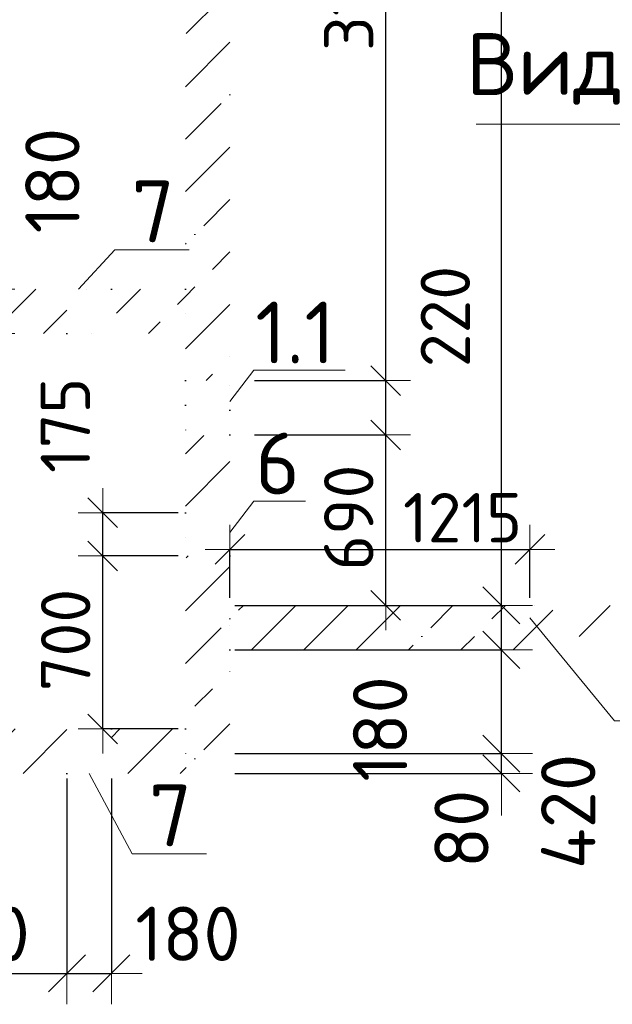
# Model space of a CAD drawing. Header units: millimetres. Extents: x 24002 to 102045, y -250 to 61883.
# Tile 12 of 31: x 57309 to 59708, y 7386 to 11370. Entities that reach past the tile are written whole.
import ezdxf

# ---------------------------------------------------------------- set-up
doc = ezdxf.new("R2010")
doc.units = ezdxf.units.MM
doc.header["$PDMODE"] = 65
doc.linetypes.add('______5', pattern=[1100, 800, -100, 100, -100])
doc.linetypes.add('______9', pattern=[100, 0, -100])
for name, color, linetype, lineweight in [('Standard', 7, 'Continuous', 25), ('Высотная отметка (отверстия)', 7, 'Continuous', 13), ('Ограждение_ 2D надпись', 7, 'Continuous', 13), ('Размерная линия_ общее', 7, 'Continuous', 13), ('Размерная линия_ общее_1', 7, 'Continuous', 13), ('Стена_ общее', 7, 'Continuous', 35)]:
    doc.layers.add(name, color=color, linetype=linetype, lineweight=lineweight)
doc.layers.add('Осевая линия_ общее', color=7, linetype='______5', lineweight=13, true_color=0xa0a0a0)
doc.styles.add('ISOCPEUR', font='ISOCPEUR')
doc.dimstyles.new('DIMSTYLE_12', dxfattribs={"dimtxt": 220, "dimasz": 250, "dimexe": 0, "dimexo": 0, "dimgap": 110, "dimtad": 2, "dimdec": 0, "dimrnd": 5, "dimzin": 12, "dimdsep": 46, "dimtxsty": 'ISOCPEUR', "dimblk1": 'ALL_ML_STRICH', "dimblk2": 'ALL_ML_STRICH', "dimsah": 1, "dimcen": 0, "dimclrd": 7, "dimclre": 256, "dimclrt": 7, "dimadec": 0, "dimazin": 0, "dimtfac": 1, "dimtdec": 0, "dimtix": 1, "dimtmove": 2, "dimatfit": 3, "dimfxl": 0, "dimtzin": 0, "dimlwd": 0, "dimlwe": -3, "dimarcsym": 0})
doc.dimstyles.new('DIMSTYLE_13', dxfattribs={"dimtxt": 220, "dimasz": 250, "dimexe": 0, "dimexo": 0, "dimgap": 110, "dimtad": 0, "dimdec": 0, "dimrnd": 5, "dimzin": 12, "dimdsep": 46, "dimtxsty": 'ISOCPEUR', "dimblk1": 'ALL_ML_STRICH', "dimblk2": 'ALL_ML_STRICH', "dimsah": 1, "dimcen": 0, "dimclrd": 7, "dimclre": 256, "dimclrt": 7, "dimadec": 0, "dimazin": 0, "dimtfac": 1, "dimtdec": 0, "dimtix": 1, "dimtmove": 2, "dimatfit": 3, "dimfxl": 0, "dimtvp": 1.2, "dimtzin": 0, "dimlwd": 0, "dimlwe": -3, "dimarcsym": 0})
doc.dimstyles.new('DIMSTYLE_14', dxfattribs={"dimtxt": 200, "dimasz": 200, "dimexe": 0, "dimexo": 0, "dimgap": 100, "dimtad": 0, "dimdec": 0, "dimrnd": 5, "dimzin": 12, "dimdsep": 46, "dimtxsty": 'ISOCPEUR', "dimblk1": 'ALL_ML_STRICH', "dimblk2": 'ALL_ML_STRICH', "dimsah": 1, "dimcen": 0, "dimclrd": 7, "dimclre": 256, "dimclrt": 7, "dimadec": 0, "dimazin": 0, "dimtfac": 1, "dimtdec": 0, "dimtix": 1, "dimtmove": 2, "dimatfit": 3, "dimfxl": 0, "dimtvp": 1.2, "dimtzin": 0, "dimlwd": 0, "dimlwe": -3, "dimarcsym": 0})
doc.dimstyles.new('DIMSTYLE_5', dxfattribs={"dimtxt": 200, "dimasz": 200, "dimexe": 0, "dimexo": 0, "dimgap": 100, "dimtad": 2, "dimdec": 0, "dimrnd": 5, "dimzin": 12, "dimdsep": 46, "dimtxsty": 'ISOCPEUR', "dimblk1": 'ALL_ML_STRICH', "dimblk2": 'ALL_ML_STRICH', "dimsah": 1, "dimcen": 0, "dimclrd": 7, "dimclre": 256, "dimclrt": 7, "dimadec": 0, "dimazin": 0, "dimtfac": 1, "dimtdec": 0, "dimtix": 1, "dimtmove": 2, "dimatfit": 3, "dimfxl": 0, "dimtzin": 0, "dimlwd": 0, "dimlwe": -3, "dimarcsym": 0})
doc.dimstyles.new('DIMSTYLE_7', dxfattribs={"dimtxt": 200, "dimasz": 200, "dimexe": 0, "dimexo": 0, "dimgap": 100, "dimtad": 2, "dimdec": 0, "dimrnd": 5, "dimzin": 12, "dimdsep": 46, "dimtxsty": 'ISOCPEUR', "dimblk1": 'ALL_ML_STRICH', "dimblk2": 'ALL_ML_STRICH', "dimsah": 1, "dimcen": 0, "dimclrd": 7, "dimclre": 256, "dimclrt": 7, "dimadec": 0, "dimazin": 0, "dimtfac": 1, "dimtdec": 0, "dimtix": 1, "dimtmove": 2, "dimatfit": 3, "dimfxl": 0, "dimtvp": 1.2, "dimtzin": 0, "dimlwd": 0, "dimlwe": -3, "dimarcsym": 0})
doc.dimstyles.new('DIMSTYLE_9', dxfattribs={"dimtxt": 220, "dimasz": 250, "dimexe": 0, "dimexo": 0, "dimgap": 110, "dimtad": 2, "dimdec": 0, "dimrnd": 5, "dimzin": 12, "dimdsep": 46, "dimtxsty": 'ISOCPEUR', "dimblk1": 'ALL_ML_STRICH', "dimblk2": 'ALL_ML_STRICH', "dimsah": 1, "dimcen": 0, "dimclrd": 7, "dimclre": 256, "dimclrt": 7, "dimadec": 0, "dimazin": 0, "dimtfac": 1, "dimtdec": 0, "dimtix": 1, "dimtmove": 2, "dimatfit": 3, "dimfxl": 0, "dimtvp": 1.2, "dimtzin": 0, "dimlwd": 0, "dimlwe": -3, "dimarcsym": 0})
pattern_1 = [(45, (0, 0), (-212.132, 212.132), [400, -50, 0, -50]), (45, (-106.07, 106.07), (-212.132, 212.132), [800, -100, 100, -100])]

# ---------------------------------------------------------------- blocks, each defined once
blk = doc.blocks.new('ALL_ML_STRICH')
at = {"color": 0, "linetype": 'ByBlock', "lineweight": -2}
for p, q in [((0, -0.5), (0, 0.5)), ((-0.3, -0.3), (0.3, 0.3)), ((-1, 0), (0.5, 0))]:
    blk.add_line(p, q, dxfattribs=at)
blk = doc.blocks.new('*D172')
at = {"layer": 'DEFPOINTS', "color": 7, "linetype": 'Continuous', "lineweight": 13, "transparency": 33554687}
for p in [(58160, 8400), (58160, 8320), (59259.5, 8320)]:
    blk.add_point(p, dxfattribs=at)
at = {"layer": 'Размерная линия_ общее', "color": 253, "linetype": 'Continuous', "lineweight": -2, "true_color": 0xa0a0a0, "transparency": 33554687}
for p, q in [((58180, 8400), (59259.5, 8400)), ((58180, 8320), (59259.5, 8320))]:
    blk.add_line(p, q, dxfattribs=at)
at = {"layer": 'Размерная линия_ общее', "color": 7, "linetype": 'Continuous', "lineweight": -2, "transparency": 33554687}
blk.add_line((59259.5, 8320), (59259.5, 8400), dxfattribs=at)
at = {"layer": 'Размерная линия_ общее', "color": 7, "linetype": 'Continuous', "lineweight": 13, "transparency": 33554687, "xscale": 250, "yscale": 250, "zscale": 250}
for p, rotation in [((59259.5, 8320), 270), ((59259.5, 8400), 90)]:
    blk.add_blockref('ALL_ML_STRICH', p, dxfattribs=dict(at, rotation=rotation))
at = {"layer": 'Размерная линия_ общее', "color": 7, "linetype": 'Continuous', "lineweight": 13, "transparency": 33554687, "insert": (59097.8, 8095.6), "char_height": 220, "width": 440, "attachment_point": 5, "rotation": 90, "style": 'ISOCPEUR'}
blk.add_mtext('\\A1;{80}', dxfattribs=at)
blk = doc.blocks.new('*D173')
at = {"layer": 'DEFPOINTS', "color": 7, "linetype": 'Continuous', "lineweight": 13, "transparency": 33554687}
for p in [(58160, 8820), (58160, 8400), (59259.5, 8400)]:
    blk.add_point(p, dxfattribs=at)
at = {"layer": 'Размерная линия_ общее', "color": 253, "linetype": 'Continuous', "lineweight": -2, "true_color": 0xa0a0a0, "transparency": 33554687}
for p, q in [((58180, 8820), (59259.5, 8820)), ((58180, 8400), (59259.5, 8400))]:
    blk.add_line(p, q, dxfattribs=at)
at = {"layer": 'Размерная линия_ общее', "color": 7, "linetype": 'Continuous', "lineweight": -2, "transparency": 33554687}
blk.add_line((59259.5, 8400), (59259.5, 8820), dxfattribs=at)
at = {"layer": 'Размерная линия_ общее', "color": 7, "linetype": 'Continuous', "lineweight": 13, "transparency": 33554687, "xscale": 250, "yscale": 250, "zscale": 250}
for p, rotation in [((59259.5, 8820), 90), ((59259.5, 8400), 270)]:
    blk.add_blockref('ALL_ML_STRICH', p, dxfattribs=dict(at, rotation=rotation))
at = {"layer": 'Размерная линия_ общее', "color": 7, "linetype": 'Continuous', "lineweight": 13, "transparency": 33554687, "insert": (59529.8, 8166), "char_height": 220, "width": 660, "attachment_point": 5, "rotation": 90, "style": 'ISOCPEUR'}
blk.add_mtext('\\A1;{420}', dxfattribs=at)
blk = doc.blocks.new('*D174')
at = {"layer": 'DEFPOINTS', "color": 7, "linetype": 'Continuous', "lineweight": 13, "transparency": 33554687}
for p in [(58160, 9000), (58160, 8820), (59259.5, 8820)]:
    blk.add_point(p, dxfattribs=at)
at = {"layer": 'Размерная линия_ общее', "color": 253, "linetype": 'Continuous', "lineweight": -2, "true_color": 0xa0a0a0, "transparency": 33554687}
for p, q in [((58180, 9000), (59259.5, 9000)), ((58180, 8820), (59259.5, 8820))]:
    blk.add_line(p, q, dxfattribs=at)
at = {"layer": 'Размерная линия_ общее', "color": 7, "linetype": 'Continuous', "lineweight": -2, "transparency": 33554687}
blk.add_line((59259.5, 8820), (59259.5, 9000), dxfattribs=at)
at = {"layer": 'Размерная линия_ общее', "color": 7, "linetype": 'Continuous', "lineweight": 13, "transparency": 33554687, "xscale": 250, "yscale": 250, "zscale": 250}
for p, rotation in [((59259.5, 9000), 90), ((59259.5, 8820), 270)]:
    blk.add_blockref('ALL_ML_STRICH', p, dxfattribs=dict(at, rotation=rotation))
at = {"layer": 'Размерная линия_ общее', "color": 7, "linetype": 'Continuous', "lineweight": 13, "transparency": 33554687, "insert": (58768.2, 8499.8), "char_height": 220, "width": 660, "attachment_point": 5, "rotation": 90, "style": 'ISOCPEUR'}
blk.add_mtext('\\A1;{180}', dxfattribs=at)
blk = doc.blocks.new('*D175')
at = {"layer": 'DEFPOINTS', "color": 7, "linetype": 'Continuous', "lineweight": 13, "transparency": 33554687}
for p in [(58160, 13900), (58160, 9000), (59259.5, 9000)]:
    blk.add_point(p, dxfattribs=at)
at = {"layer": 'Размерная линия_ общее', "color": 253, "linetype": 'Continuous', "lineweight": -2, "true_color": 0xa0a0a0, "transparency": 33554687}
for p, q in [((58180, 13900), (59259.5, 13900)), ((58180, 9000), (59259.5, 9000))]:
    blk.add_line(p, q, dxfattribs=at)
at = {"layer": 'Размерная линия_ общее', "color": 7, "linetype": 'Continuous', "lineweight": -2, "transparency": 33554687}
blk.add_line((59259.5, 9000), (59259.5, 13900), dxfattribs=at)
at = {"layer": 'Размерная линия_ общее', "color": 7, "linetype": 'Continuous', "lineweight": 13, "transparency": 33554687, "xscale": 250, "yscale": 250, "zscale": 250}
for p, rotation in [((59259.5, 13900), 90), ((59259.5, 9000), 270)]:
    blk.add_blockref('ALL_ML_STRICH', p, dxfattribs=dict(at, rotation=rotation))
at = {"layer": 'Размерная линия_ общее', "color": 7, "linetype": 'Continuous', "lineweight": 13, "transparency": 33554687, "insert": (59099.5, 11710), "char_height": 220, "width": 880, "attachment_point": 5, "rotation": 90, "style": 'ISOCPEUR'}
blk.add_mtext('\\A1;{4900}', dxfattribs=at)
blk = doc.blocks.new('*D179')
at = {"layer": 'DEFPOINTS', "color": 7, "linetype": 'Continuous', "lineweight": 13, "transparency": 33554687}
for p in [(57140.4, 10280), (57140.4, 10100), (57164.5, 10100)]:
    blk.add_point(p, dxfattribs=at)
at = {"layer": 'Размерная линия_ общее', "color": 253, "linetype": 'Continuous', "lineweight": -2, "true_color": 0xa0a0a0, "transparency": 33554687}
for p, q in [((57160.4, 10280), (57164.5, 10280)), ((57160.4, 10100), (57164.5, 10100))]:
    blk.add_line(p, q, dxfattribs=at)
at = {"layer": 'Размерная линия_ общее', "color": 7, "linetype": 'Continuous', "lineweight": -2, "transparency": 33554687}
blk.add_line((57164.5, 10100), (57164.5, 10280), dxfattribs=at)
at = {"layer": 'Размерная линия_ общее', "color": 7, "linetype": 'Continuous', "lineweight": 13, "transparency": 33554687, "xscale": 250, "yscale": 250, "zscale": 250}
for p, rotation in [((57164.5, 10280), 90), ((57164.5, 10100), 270)]:
    blk.add_blockref('ALL_ML_STRICH', p, dxfattribs=dict(at, rotation=rotation))
at = {"layer": 'Размерная линия_ общее', "color": 7, "linetype": 'Continuous', "lineweight": 13, "transparency": 33554687, "insert": (57441.1, 10719), "char_height": 220, "width": 660, "attachment_point": 5, "rotation": 90, "style": 'ISOCPEUR'}
blk.add_mtext('\\A1;{180}', dxfattribs=at)
blk = doc.blocks.new('*D207')
at = {"layer": 'DEFPOINTS', "color": 7, "linetype": 'Continuous', "lineweight": 13, "transparency": 33554687}
for p in [(56710, 8320), (57500, 8320), (56710, 7510.6)]:
    blk.add_point(p, dxfattribs=at)
at = {"layer": 'Размерная линия_ общее', "color": 253, "linetype": 'Continuous', "lineweight": -2, "true_color": 0xa0a0a0, "transparency": 33554687}
for p, q in [((56710, 8300), (56710, 7510.6)), ((57500, 8300), (57500, 7510.6))]:
    blk.add_line(p, q, dxfattribs=at)
at = {"layer": 'Размерная линия_ общее', "color": 7, "linetype": 'Continuous', "lineweight": -2, "transparency": 33554687}
blk.add_line((56710, 7510.6), (57500, 7510.6), dxfattribs=at)
at = {"layer": 'Размерная линия_ общее', "color": 7, "linetype": 'Continuous', "lineweight": 13, "transparency": 33554687, "xscale": 250, "yscale": 250, "zscale": 250, "rotation": 180}
blk.add_blockref('ALL_ML_STRICH', (56710, 7510.6), dxfattribs=at)
at = {"layer": 'Размерная линия_ общее', "color": 7, "linetype": 'Continuous', "lineweight": 13, "transparency": 33554687, "xscale": 250, "yscale": 250, "zscale": 250}
blk.add_blockref('ALL_ML_STRICH', (57500, 7510.6), dxfattribs=at)
at = {"layer": 'Размерная линия_ общее', "color": 7, "linetype": 'Continuous', "lineweight": 13, "transparency": 33554687, "insert": (57116, 7670.6), "char_height": 220, "width": 660, "attachment_point": 5, "style": 'ISOCPEUR'}
blk.add_mtext('\\A1;{790}', dxfattribs=at)
blk = doc.blocks.new('*D208')
at = {"layer": 'DEFPOINTS', "color": 7, "linetype": 'Continuous', "lineweight": 13, "transparency": 33554687}
for p in [(57500, 8320), (57680, 8320), (57500, 7510.6)]:
    blk.add_point(p, dxfattribs=at)
at = {"layer": 'Размерная линия_ общее', "color": 253, "linetype": 'Continuous', "lineweight": -2, "true_color": 0xa0a0a0, "transparency": 33554687}
for p, q in [((57500, 8300), (57500, 7510.6)), ((57680, 8300), (57680, 7510.6))]:
    blk.add_line(p, q, dxfattribs=at)
at = {"layer": 'Размерная линия_ общее', "color": 7, "linetype": 'Continuous', "lineweight": -2, "transparency": 33554687}
blk.add_line((57500, 7510.6), (57680, 7510.6), dxfattribs=at)
at = {"layer": 'Размерная линия_ общее', "color": 7, "linetype": 'Continuous', "lineweight": 13, "transparency": 33554687, "xscale": 250, "yscale": 250, "zscale": 250, "rotation": 180}
blk.add_blockref('ALL_ML_STRICH', (57500, 7510.6), dxfattribs=at)
at = {"layer": 'Размерная линия_ общее', "color": 7, "linetype": 'Continuous', "lineweight": 13, "transparency": 33554687, "xscale": 250, "yscale": 250, "zscale": 250}
blk.add_blockref('ALL_ML_STRICH', (57680, 7510.6), dxfattribs=at)
at = {"layer": 'Размерная линия_ общее', "color": 7, "linetype": 'Continuous', "lineweight": 13, "transparency": 33554687, "insert": (57990, 7670.8), "char_height": 220, "width": 660, "attachment_point": 5, "style": 'ISOCPEUR'}
blk.add_mtext('\\A1;{180}', dxfattribs=at)
blk = doc.blocks.new('*D244')
at = {"layer": 'DEFPOINTS', "color": 7, "linetype": 'Continuous', "lineweight": 13, "transparency": 33554687}
for p in [(58160, 9226.2), (58160, 9000), (59375, 9000)]:
    blk.add_point(p, dxfattribs=at)
at = {"layer": 'Размерная линия_ общее_1', "color": 253, "linetype": 'Continuous', "lineweight": -2, "true_color": 0xa0a0a0, "transparency": 33554687}
for p, q in [((58160, 9030), (58160, 9226.2)), ((59375, 9030), (59375, 9226.2))]:
    blk.add_line(p, q, dxfattribs=at)
at = {"layer": 'Размерная линия_ общее_1', "color": 7, "linetype": 'Continuous', "lineweight": -2, "transparency": 33554687}
blk.add_line((58160, 9226.2), (59375, 9226.2), dxfattribs=at)
at = {"layer": 'Размерная линия_ общее_1', "color": 7, "linetype": 'Continuous', "lineweight": 13, "transparency": 33554687, "xscale": 200, "yscale": 200, "zscale": 200, "rotation": 180}
blk.add_blockref('ALL_ML_STRICH', (58160, 9226.2), dxfattribs=at)
at = {"layer": 'Размерная линия_ общее_1', "color": 7, "linetype": 'Continuous', "lineweight": 13, "transparency": 33554687, "xscale": 200, "yscale": 200, "zscale": 200}
blk.add_blockref('ALL_ML_STRICH', (59375, 9226.2), dxfattribs=at)
at = {"layer": 'Размерная линия_ общее_1', "color": 7, "linetype": 'Continuous', "lineweight": 13, "transparency": 33554687, "insert": (59101.9, 9354.7), "char_height": 200, "width": 800, "attachment_point": 5, "style": 'ISOCPEUR'}
blk.add_mtext('\\A1;{1215}', dxfattribs=at)
blk = doc.blocks.new('*D278')
at = {"layer": 'DEFPOINTS', "color": 7, "linetype": 'Continuous', "lineweight": 13, "transparency": 33554687}
for p in [(58160, 9690), (58160, 9000), (58791, 9000)]:
    blk.add_point(p, dxfattribs=at)
at = {"layer": 'Размерная линия_ общее_1', "color": 253, "linetype": 'Continuous', "lineweight": -2, "true_color": 0xa0a0a0, "transparency": 33554687}
for p, q in [((58260, 9690), (58791, 9690)), ((58260, 9000), (58791, 9000))]:
    blk.add_line(p, q, dxfattribs=at)
at = {"layer": 'Размерная линия_ общее_1', "color": 7, "linetype": 'Continuous', "lineweight": -2, "transparency": 33554687}
blk.add_line((58791, 9000), (58791, 9690), dxfattribs=at)
at = {"layer": 'Размерная линия_ общее_1', "color": 7, "linetype": 'Continuous', "lineweight": 13, "transparency": 33554687, "xscale": 200, "yscale": 200, "zscale": 200}
for p, rotation in [((58791, 9690), 90), ((58791, 9000), 270)]:
    blk.add_blockref('ALL_ML_STRICH', p, dxfattribs=dict(at, rotation=rotation))
at = {"layer": 'Размерная линия_ общее_1', "color": 7, "linetype": 'Continuous', "lineweight": 13, "transparency": 33554687, "insert": (58641, 9355), "char_height": 200, "width": 600, "attachment_point": 5, "rotation": 90, "style": 'ISOCPEUR'}
blk.add_mtext('\\A1;{690}', dxfattribs=at)
blk = doc.blocks.new('*D279')
at = {"layer": 'DEFPOINTS', "color": 7, "linetype": 'Continuous', "lineweight": 13, "transparency": 33554687}
for p in [(58160, 9910), (58160, 9690), (58791, 9690)]:
    blk.add_point(p, dxfattribs=at)
at = {"layer": 'Размерная линия_ общее_1', "color": 253, "linetype": 'Continuous', "lineweight": -2, "true_color": 0xa0a0a0, "transparency": 33554687}
for p, q in [((58260, 9910), (58791, 9910)), ((58260, 9690), (58791, 9690))]:
    blk.add_line(p, q, dxfattribs=at)
at = {"layer": 'Размерная линия_ общее_1', "color": 7, "linetype": 'Continuous', "lineweight": -2, "transparency": 33554687}
blk.add_line((58791, 9690), (58791, 9910), dxfattribs=at)
at = {"layer": 'Размерная линия_ общее_1', "color": 7, "linetype": 'Continuous', "lineweight": 13, "transparency": 33554687, "xscale": 200, "yscale": 200, "zscale": 200}
for p, rotation in [((58791, 9910), 90), ((58791, 9690), 270)]:
    blk.add_blockref('ALL_ML_STRICH', p, dxfattribs=dict(at, rotation=rotation))
at = {"layer": 'Размерная линия_ общее_1', "color": 7, "linetype": 'Continuous', "lineweight": 13, "transparency": 33554687, "insert": (59032.1, 10168.8), "char_height": 200, "width": 600, "attachment_point": 5, "rotation": 90, "style": 'ISOCPEUR'}
blk.add_mtext('\\A1;{220}', dxfattribs=at)
blk = doc.blocks.new('*D280')
at = {"layer": 'DEFPOINTS', "color": 7, "linetype": 'Continuous', "lineweight": 13, "transparency": 33554687}
for p in [(58160, 13045), (58160, 9910), (58791, 9910)]:
    blk.add_point(p, dxfattribs=at)
at = {"layer": 'Размерная линия_ общее_1', "color": 253, "linetype": 'Continuous', "lineweight": -2, "true_color": 0xa0a0a0, "transparency": 33554687}
for p, q in [((58260, 13045), (58791, 13045)), ((58260, 9910), (58791, 9910))]:
    blk.add_line(p, q, dxfattribs=at)
at = {"layer": 'Размерная линия_ общее_1', "color": 7, "linetype": 'Continuous', "lineweight": -2, "transparency": 33554687}
blk.add_line((58791, 9910), (58791, 13045), dxfattribs=at)
at = {"layer": 'Размерная линия_ общее_1', "color": 7, "linetype": 'Continuous', "lineweight": 13, "transparency": 33554687, "xscale": 200, "yscale": 200, "zscale": 200}
for p, rotation in [((58791, 13045), 90), ((58791, 9910), 270)]:
    blk.add_blockref('ALL_ML_STRICH', p, dxfattribs=dict(at, rotation=rotation))
at = {"layer": 'Размерная линия_ общее_1', "color": 7, "linetype": 'Continuous', "lineweight": 13, "transparency": 33554687, "insert": (58641, 11507.5), "char_height": 200, "width": 800, "attachment_point": 5, "rotation": 90, "style": 'ISOCPEUR'}
blk.add_mtext('\\A1;{3135}', dxfattribs=at)
blk = doc.blocks.new('*D292')
at = {"layer": 'DEFPOINTS', "color": 7, "linetype": 'Continuous', "lineweight": 13, "transparency": 33554687}
for p in [(57980, 9200), (57644.8, 8500), (57980, 8500)]:
    blk.add_point(p, dxfattribs=at)
at = {"layer": 'Размерная линия_ общее_1', "color": 253, "linetype": 'Continuous', "lineweight": -2, "true_color": 0xa0a0a0, "transparency": 33554687}
for p, q in [((57950, 9200), (57644.8, 9200)), ((57950, 8500), (57644.8, 8500))]:
    blk.add_line(p, q, dxfattribs=at)
at = {"layer": 'Размерная линия_ общее_1', "color": 7, "linetype": 'Continuous', "lineweight": -2, "transparency": 33554687}
blk.add_line((57644.8, 8500), (57644.8, 9200), dxfattribs=at)
at = {"layer": 'Размерная линия_ общее_1', "color": 7, "linetype": 'Continuous', "lineweight": 13, "transparency": 33554687, "xscale": 200, "yscale": 200, "zscale": 200}
for p, rotation in [((57644.8, 9200), 90), ((57644.8, 8500), 270)]:
    blk.add_blockref('ALL_ML_STRICH', p, dxfattribs=dict(at, rotation=rotation))
at = {"layer": 'Размерная линия_ общее_1', "color": 7, "linetype": 'Continuous', "lineweight": 13, "transparency": 33554687, "insert": (57494.8, 8860), "char_height": 200, "width": 600, "attachment_point": 5, "rotation": 90, "style": 'ISOCPEUR'}
blk.add_mtext('\\A1;{700}', dxfattribs=at)
blk = doc.blocks.new('*D293')
at = {"layer": 'DEFPOINTS', "color": 7, "linetype": 'Continuous', "lineweight": 13, "transparency": 33554687}
for p in [(57980, 9375), (57644.8, 9200), (57980, 9200)]:
    blk.add_point(p, dxfattribs=at)
at = {"layer": 'Размерная линия_ общее_1', "color": 253, "linetype": 'Continuous', "lineweight": -2, "true_color": 0xa0a0a0, "transparency": 33554687}
for p, q in [((57950, 9375), (57644.8, 9375)), ((57950, 9200), (57644.8, 9200))]:
    blk.add_line(p, q, dxfattribs=at)
at = {"layer": 'Размерная линия_ общее_1', "color": 7, "linetype": 'Continuous', "lineweight": -2, "transparency": 33554687}
blk.add_line((57644.8, 9200), (57644.8, 9375), dxfattribs=at)
at = {"layer": 'Размерная линия_ общее_1', "color": 7, "linetype": 'Continuous', "lineweight": 13, "transparency": 33554687, "xscale": 200, "yscale": 200, "zscale": 200}
for p, rotation in [((57644.8, 9375), 90), ((57644.8, 9200), 270)]:
    blk.add_blockref('ALL_ML_STRICH', p, dxfattribs=dict(at, rotation=rotation))
at = {"layer": 'Размерная линия_ общее_1', "color": 7, "linetype": 'Continuous', "lineweight": 13, "transparency": 33554687, "insert": (57493.5, 9728.5), "char_height": 200, "width": 600, "attachment_point": 5, "rotation": 90, "style": 'ISOCPEUR'}
blk.add_mtext('\\A1;{175}', dxfattribs=at)

msp = doc.modelspace()

# ---------------------------------------------------------------- hatches: boundary and pattern name
at = {"layer": 'Стена_ общее', "linetype": 'Continuous', "lineweight": 18, "transparency": 33554687}
h = msp.add_hatch(dxfattribs=at)
h.set_pattern_fill('__________539', scale=100, style=0, pattern_type=2)
h.set_pattern_definition(pattern_1)
h.paths.add_polyline_path([(57980, 12940), (57980, 10100), (58160, 10100), (58160, 12940)], flags=0)
h = msp.add_hatch(dxfattribs=at)
h.set_pattern_fill('__________539', scale=100, style=0, pattern_type=2)
h.set_pattern_definition(pattern_1)
h.paths.add_polyline_path([(57500, 10280), (56710, 10280), (56710, 10100), (57500, 10100)], flags=0)
h = msp.add_hatch(dxfattribs=at)
h.set_pattern_fill('__________539', scale=100, style=0, pattern_type=2)
h.set_pattern_definition(pattern_1)
h.paths.add_polyline_path([(57980, 10280), (57680, 10280), (57680, 10100), (57980, 10100)], flags=0)
h = msp.add_hatch(dxfattribs=at)
h.set_pattern_fill('__________539', scale=100, style=0, pattern_type=2)
h.set_pattern_definition(pattern_1)
h.paths.add_polyline_path([(57980, 10100), (57980, 9910), (58160, 9910), (58160, 10100)], flags=0)
h = msp.add_hatch(dxfattribs=at)
h.set_pattern_fill('__________539', scale=100, style=0, pattern_type=2)
h.set_pattern_definition(pattern_1)
h.paths.add_polyline_path([(57980, 9375), (58160, 9375), (58160, 9690), (57980, 9690)], flags=0)
h = msp.add_hatch(dxfattribs=at)
h.set_pattern_fill('__________539', scale=100, style=0, pattern_type=2)
h.set_pattern_definition(pattern_1)
h.paths.add_polyline_path([(57980, 9200), (57980, 8320), (58160, 8320), (58160, 9200)], flags=0)
h = msp.add_hatch(dxfattribs=at)
h.set_pattern_fill('__________539', scale=100, style=0, pattern_type=2)
h.set_pattern_definition(pattern_1)
h.paths.add_polyline_path([(58160, 8820), (60690, 8820), (60690, 9000), (59395, 9000), (59395, 8950), (59355, 8950), (59355, 9000), (58160, 9000)], flags=0)
h = msp.add_hatch(dxfattribs=at)
h.set_pattern_fill('__________539', scale=100, style=0, pattern_type=2)
h.set_pattern_definition(pattern_1)
h.paths.add_polyline_path([(57500, 8500), (56710, 8500), (56710, 8320), (57500, 8320)], flags=0)
h = msp.add_hatch(dxfattribs=at)
h.set_pattern_fill('__________539', scale=100, style=0, pattern_type=2)
h.set_pattern_definition(pattern_1)
h.paths.add_polyline_path([(57980, 8500), (57680, 8500), (57680, 8320), (57980, 8320)], flags=0)

# ---------------------------------------------------------------- linework, layer by layer
at = {"layer": 'Высотная отметка (отверстия)', "color": 7, "linetype": 'Continuous', "lineweight": 13, "transparency": 33554687}
msp.add_lwpolyline([(59375, 8950), (59716.8, 8532.1), (60276.8, 8532.1)], dxfattribs=at)
at = {"layer": 'Ограждение_ 2D надпись', "color": 7, "linetype": 'Continuous', "lineweight": 13, "transparency": 33554687}
for points in [[(57546.3, 10280), (57694.2, 10438.9), (57994.2, 10438.9)], [(57590, 8320), (57764.4, 7994.5), (58064.4, 7994.5)]]:
    msp.add_lwpolyline(points, dxfattribs=at)
at = {"layer": 'Осевая линия_ общее', "color": 7, "linetype": 'Continuous', "lineweight": 13, "transparency": 33554687}
msp.add_line((59157.5, 10947.2), (60327.5, 10947.2), dxfattribs=at)
for points in [[(58160, 9825), (58256.6, 9951.9), (58626.6, 9951.9)], [(58160, 9295), (58256.6, 9421.9), (58466.6, 9421.9)]]:
    msp.add_lwpolyline(points, dxfattribs=at)
at = {"layer": 'Стена_ общее', "color": 7, "linetype": '______9', "lineweight": -3, "transparency": 33554687}
for p, q in [((57680, 10280), (57500, 10280)), ((57680, 10280), (57500, 10280)), ((57980, 10280), (57980, 10100)), ((57500, 10100), (57680, 10100)), ((57500, 10100), (57680, 10100)), ((57980, 9910), (57980, 9690)), ((57980, 9910), (57980, 9690)), ((58160, 9690), (58160, 9910)), ((58160, 9690), (58160, 9910)), ((57980, 9375), (57980, 9200)), ((57980, 9375), (57980, 9200)), ((58160, 9200), (58160, 9375)), ((58160, 9200), (58160, 9375)), ((58160, 8820), (58160, 9000)), ((59395, 9000), (59355, 9000)), ((57680, 8500), (57500, 8500)), ((57680, 8500), (57500, 8500)), ((57980, 8500), (57980, 8320)), ((57500, 8320), (57680, 8320)), ((57500, 8320), (57680, 8320))]:
    msp.add_line(p, q, dxfattribs=at)

# ---------------------------------------------------------------- texts
at = {"layer": 'Standard', "color": 7, "linetype": 'Continuous', "lineweight": 13, "transparency": 33554687, "char_height": 250, "style": 'ISOCPEUR'}
for s, insert, width, attachment_point in [('\\A1;{\\fISOCPEUR|i0|b0;\\H250.000000;\\W1.000000;\\C7;Вид Б}\\P', (59614.8, 11170.9), 1018.421, 5), ('\\A1;{\\fISOCPEUR|i0|b0;\\H250.000000;\\W1.000000;\\C7;7}\\P', (57761.1, 10594.6), 272.222, 4), ('\\A1;{\\fISOCPEUR|i0|b0;\\H250.000000;\\W1.000000;\\C7;1.1}\\P', (58262.3, 10104.3), 410.526, 4), ('\\A1;{\\fISOCPEUR|i0|b0;\\H250.000000;\\W1.000000;\\C7;6}\\P', (58262.3, 9574.3), 272.222, 4), ('\\A1;{\\fISOCPEUR|i0|b0;\\H250.000000;\\W1.000000;\\C7;7}\\P', (57831.3, 8150.2), 272.222, 4)]:
    msp.add_mtext(s, dxfattribs=dict(at, insert=insert, width=width, attachment_point=attachment_point))

# ---------------------------------------------------------------- dimensions: what is measured, and where the dimension line sits
at = {"layer": 'Размерная линия_ общее', "color": 7, "linetype": 'Continuous', "lineweight": 13, "transparency": 33554687}
for base, p1, p2, dimstyle, picture, middle in [((59259.5, 13900), (58180, 9000), (58180, 13900), 'DIMSTYLE_12', '*D175', (59099.5, 11710)), ((57164.5, 10280), (57160.4, 10100), (57160.4, 10280), 'DIMSTYLE_13', '*D179', (57441.1, 10719)), ((59259.5, 9000), (58180, 8820), (58180, 9000), 'DIMSTYLE_9', '*D174', (58768.2, 8499.8)), ((59259.5, 8820), (58180, 8400), (58180, 8820), 'DIMSTYLE_13', '*D173', (59529.8, 8166)), ((59259.5, 8400), (58180, 8320), (58180, 8400), 'DIMSTYLE_9', '*D172', (59097.8, 8095.6))]:
    dim = msp.add_linear_dim(base=base, p1=p1, p2=p2, angle=90, dimstyle=dimstyle, override={"dimpost": '<>', "dimclrd": 7, "dimclre": 253, "dimclrt": 7, "dimlwd": 0, "dimlwe": 65533}, dxfattribs=at)
    dim.commit()
    dim.dimension.update_dxf_attribs({"geometry": picture, "text_midpoint": middle, "dimtype": 160})
for base, p1, p2, dimstyle, picture, middle in [((57500, 7510.6), (56710, 8300), (57500, 8300), 'DIMSTYLE_12', '*D207', (57116, 7670.6)), ((57680, 7510.6), (57500, 8300), (57680, 8300), 'DIMSTYLE_9', '*D208', (57990, 7670.8))]:
    dim = msp.add_linear_dim(base=base, p1=p1, p2=p2, dimstyle=dimstyle, override={"dimpost": '<>', "dimclrd": 7, "dimclre": 253, "dimclrt": 7, "dimlwd": 0, "dimlwe": 65533}, dxfattribs=at)
    dim.commit()
    dim.dimension.update_dxf_attribs({"geometry": picture, "text_midpoint": middle, "dimtype": 160})
at = {"layer": 'Размерная линия_ общее_1', "color": 7, "linetype": 'Continuous', "lineweight": 13, "transparency": 33554687}
for base, p1, p2, dimstyle, picture, middle in [((58791, 13045), (58260, 9910), (58260, 13045), 'DIMSTYLE_5', '*D280', (58641, 11507.5)), ((58791, 9910), (58260, 9690), (58260, 9910), 'DIMSTYLE_14', '*D279', (59032.1, 10168.8)), ((57644.8, 9375), (57950, 9200), (57950, 9375), 'DIMSTYLE_7', '*D293', (57493.5, 9728.5)), ((58791, 9690), (58260, 9000), (58260, 9690), 'DIMSTYLE_5', '*D278', (58641, 9355)), ((57644.8, 9200), (57950, 8500), (57950, 9200), 'DIMSTYLE_5', '*D292', (57494.8, 8860))]:
    dim = msp.add_linear_dim(base=base, p1=p1, p2=p2, angle=90, dimstyle=dimstyle, override={"dimpost": '<>', "dimclrd": 7, "dimclre": 253, "dimclrt": 7, "dimlwd": 0, "dimlwe": 65533}, dxfattribs=at)
    dim.commit()
    dim.dimension.update_dxf_attribs({"geometry": picture, "text_midpoint": middle, "dimtype": 160})
dim = msp.add_linear_dim(base=(59375, 9226.2), p1=(58160, 9030), p2=(59375, 9030), dimstyle='DIMSTYLE_5', override={"dimpost": '<>', "dimclrd": 7, "dimclre": 253, "dimclrt": 7, "dimlwd": 0, "dimlwe": 65533}, dxfattribs=at)
dim.commit()
dim.dimension.update_dxf_attribs({"geometry": '*D244', "text_midpoint": (59101.9, 9354.7), "dimtype": 160})

doc.saveas('drawing.dxf')
